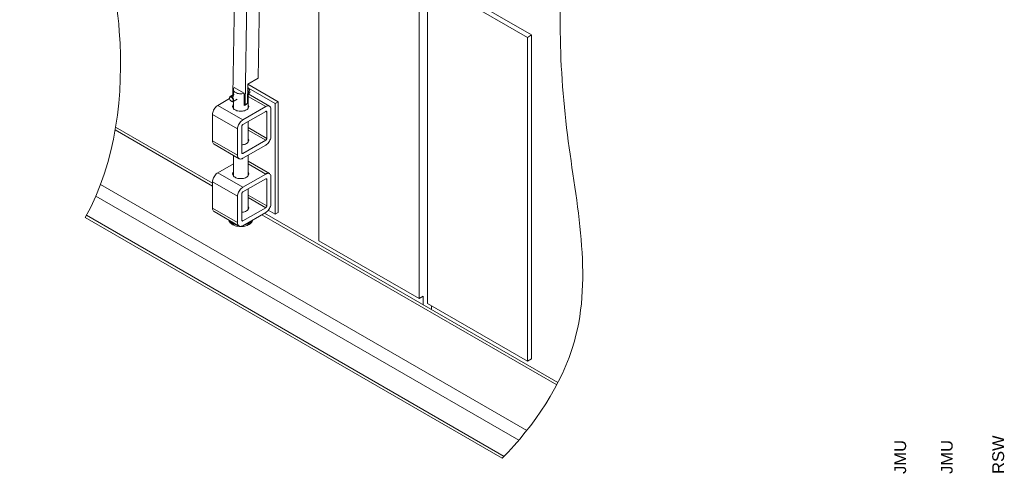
# Paper-space layout 'S705' of a CAD drawing. Header units: inches. Extents: x 5.5 to 32.4, y 1.5 to 19.6.
# Tile 3 of 6: x 23.7 to 32.1, y 10.6 to 14.5. Entities that reach past the tile are written whole.
import ezdxf
from ezdxf.enums import TextEntityAlignment as Align

# ---------------------------------------------------------------- set-up
doc = ezdxf.new("R2010")
doc.units = ezdxf.units.IN
doc.header["$MEASUREMENT"] = 0
doc.layers.add('G-ANNO-TEXT', color=7, linetype='Continuous', lineweight=0)
doc.layers.add('G-ANNO-TTLB', color=4, linetype='Continuous', lineweight=40)
doc.styles.add('Title Block - Small', font='arial.ttf', dxfattribs={"height": 0.1})

psp = doc.layouts.new('S705')

# ---------------------------------------------------------------- linework, layer by layer
at = {"layer": 'G-ANNO-TEXT', "color": 7, "linetype": 'Continuous'}
for p, q in [((25.7964, 17.4222), (25.7422, 13.9767)), ((25.5828, 17.3292), (25.5278, 13.8334)), ((25.6898, 17.3245), (25.6336, 13.7537)), ((26.2577, 15.3427), (26.2577, 12.5971)), ((27.1063, 12.1073), (27.1063, 14.8529)), ((27.177, 14.8121), (27.177, 12.0664)), ((28.0255, 14.3222), (27.177, 14.8121)), ((28.0609, 14.3426), (27.2123, 14.8325)), ((28.0255, 14.3222), (28.0609, 14.3426)), ((28.0255, 11.5766), (28.0255, 14.3222)), ((28.0609, 11.597), (28.0609, 14.3426)), ((25.6538, 13.9257), (25.7422, 13.9767)), ((25.5323, 13.8796), (25.5323, 13.836)), ((25.5393, 13.8962), (25.6235, 13.8476)), ((25.6538, 13.9257), (25.6513, 13.7639)), ((25.913, 13.776), (25.6538, 13.9256)), ((25.6573, 13.7186), (25.6573, 13.8796)), ((25.8865, 13.7606), (25.6604, 13.8912)), ((25.4007, 13.7455), (25.5003, 13.803)), ((25.5, 13.809), (25.5, 13.8066)), ((25.5401, 13.8404), (25.5051, 13.8202)), ((25.5153, 13.7802), (25.5174, 13.7789)), ((25.5297, 13.7777), (25.5646, 13.7979)), ((25.5323, 13.7793), (25.5323, 13.7186)), ((25.6235, 13.7455), (25.6235, 13.8476)), ((25.6573, 13.8447), (25.6651, 13.8485)), ((25.8381, 13.738), (25.6573, 13.8424)), ((25.6573, 13.8211), (25.8066, 13.7349)), ((25.8865, 13.7606), (25.913, 13.776)), ((25.913, 12.8369), (25.913, 13.776)), ((25.4007, 13.7455), (25.6128, 13.6231)), ((25.6128, 13.6231), (25.8066, 13.7349)), ((25.6128, 13.5822), (25.8066, 13.6941)), ((25.6235, 13.7597), (25.6336, 13.7537)), ((25.6336, 13.7537), (25.6513, 13.7639)), ((25.6501, 13.7607), (25.648, 13.762)), ((25.6501, 13.7632), (25.6501, 13.7607)), ((25.8066, 13.6941), (25.8158, 13.6888)), ((25.8511, 13.7092), (25.8511, 13.4855)), ((25.8865, 12.8216), (25.8865, 13.7606)), ((25.3562, 13.4446), (25.3562, 13.6684)), ((25.3562, 13.6684), (25.5683, 13.5459)), ((25.6573, 13.4328), (25.6573, 13.6079)), ((25.8158, 13.6888), (25.8158, 13.4651)), ((24.5297, 13.5369), (25.3562, 13.0598)), ((25.3562, 13.0852), (24.5337, 13.56)), ((25.5683, 13.3222), (25.5683, 13.5459)), ((25.6037, 13.3426), (25.6037, 13.5663)), ((25.6573, 13.5565), (25.8158, 13.4651)), ((25.6573, 13.5353), (25.8066, 13.4491)), ((25.3562, 13.4446), (25.5683, 13.3222)), ((25.8066, 13.4491), (25.6128, 13.3373)), ((25.3692, 13.4158), (25.5814, 13.2933)), ((25.8066, 13.4083), (25.6128, 13.2965)), ((25.5323, 13.3216), (25.5323, 13.147)), ((25.6037, 13.3426), (25.6128, 13.3373)), ((25.6573, 13.147), (25.6573, 13.3221)), ((25.4007, 13.174), (25.5323, 13.2499)), ((25.8381, 13.1665), (25.6573, 13.2708)), ((25.6573, 13.2495), (25.8066, 13.1633)), ((25.4007, 13.174), (25.6128, 13.0515)), ((25.6128, 13.0515), (25.8066, 13.1633)), ((25.6128, 13.0107), (25.8066, 13.1225)), ((25.8066, 13.1225), (25.8158, 13.1172)), ((25.8158, 13.1172), (25.8158, 12.8935)), ((25.8511, 13.1376), (25.8511, 12.9139)), ((24.4057, 13.0744), (28.0196, 10.9881)), ((25.3562, 13.0968), (25.5683, 12.9743)), ((25.3562, 12.8731), (25.3562, 13.0968)), ((25.6573, 12.8612), (25.6573, 13.0363)), ((24.3655, 12.9751), (27.9514, 10.905)), ((25.5683, 12.7506), (25.5683, 12.9743)), ((25.6037, 12.771), (25.6037, 12.9947)), ((25.6573, 12.985), (25.8158, 12.8935)), ((25.6573, 12.9637), (25.8066, 12.8776)), ((25.3562, 12.8731), (25.5683, 12.7506)), ((25.8066, 12.8776), (25.6128, 12.7657)), ((25.828, 12.8554), (25.8865, 12.8216)), ((24.276, 12.7937), (27.8122, 10.7524)), ((24.2866, 12.813), (27.8279, 10.7686)), ((25.3692, 12.8442), (25.5814, 12.7218)), ((25.8066, 12.8367), (25.6128, 12.7249)), ((25.7746, 12.8183), (28.2738, 11.3755)), ((28.284, 11.395), (25.7966, 12.8309)), ((25.8865, 12.8216), (25.913, 12.8369)), ((25.6037, 12.771), (25.6128, 12.7657)), ((26.2577, 12.5971), (27.1063, 12.1073)), ((27.1063, 12.1073), (27.1416, 12.1277)), ((27.1416, 12.1277), (27.1416, 12.0545)), ((27.177, 12.0664), (28.0255, 11.5766)), ((27.2123, 12.0137), (27.2123, 12.046)), ((28.0255, 11.5766), (28.0609, 11.597))]:
    psp.add_line(p, q, dxfattribs=at)
at = {"layer": 'G-ANNO-TEXT', "color": 7, "linetype": 'Continuous', "flags": 128}
for points in [[(25.5393, 13.8962), (25.5355, 13.8909), (25.5331, 13.8854), (25.5323, 13.8797), (25.5331, 13.8741), (25.5353, 13.8685), (25.5391, 13.8633), (25.5442, 13.8584), (25.5506, 13.8541), (25.5581, 13.8504), (25.5665, 13.8474), (25.5756, 13.8453), (25.5852, 13.844), (25.595, 13.8435), (25.6048, 13.844), (25.6144, 13.8454), (25.6235, 13.8476)], [(25.6529, 13.8663), (25.6538, 13.8677), (25.6562, 13.8729), (25.6573, 13.8783), (25.6569, 13.8837), (25.6552, 13.889), (25.6533, 13.8923)], [(25.6534, 13.8981), (25.657, 13.8949), (25.6613, 13.89), (25.665, 13.8845), (25.668, 13.8785), (25.6701, 13.8724), (25.6713, 13.8664), (25.6715, 13.8608), (25.6706, 13.8559), (25.6688, 13.852), (25.666, 13.8491), (25.6651, 13.8485)], [(25.6573, 13.8726), (25.6574, 13.8724), (25.6595, 13.8663), (25.6607, 13.8603), (25.6609, 13.8547), (25.66, 13.8498), (25.6582, 13.8458), (25.6573, 13.8447)], [(25.5, 13.809), (25.5004, 13.8129), (25.5017, 13.8167), (25.504, 13.8195), (25.507, 13.8211), (25.5107, 13.8213), (25.5147, 13.8203), (25.5189, 13.8181), (25.523, 13.8147), (25.5268, 13.8105), (25.53, 13.8055), (25.5325, 13.8002), (25.5341, 13.7948), (25.5347, 13.7897)], [(25.5305, 13.7896), (25.5298, 13.7945), (25.5282, 13.7996), (25.5257, 13.8046), (25.5224, 13.8092), (25.5187, 13.8129), (25.5147, 13.8157), (25.5108, 13.8172), (25.5072, 13.8173), (25.5041, 13.8162), (25.5018, 13.8138), (25.5004, 13.8103), (25.5, 13.8059), (25.5007, 13.801), (25.5023, 13.7959), (25.5049, 13.7909), (25.5081, 13.7864), (25.5118, 13.7826), (25.5158, 13.7799), (25.5197, 13.7784), (25.5233, 13.7782), (25.5264, 13.7793), (25.5287, 13.7817), (25.5301, 13.7852), (25.5305, 13.7896)], [(25.5347, 13.7897), (25.5344, 13.7851), (25.533, 13.7813), (25.5308, 13.7785), (25.5277, 13.7769), (25.5241, 13.7766), (25.5201, 13.7776), (25.5174, 13.7789)], [(25.5232, 13.8272), (25.5248, 13.8279), (25.5267, 13.8284), (25.5287, 13.8286), (25.5305, 13.8284), (25.532, 13.8277), (25.533, 13.8267), (25.5334, 13.8254), (25.5331, 13.8241), (25.5322, 13.823), (25.5307, 13.8222), (25.529, 13.8218), (25.527, 13.8219), (25.525, 13.8223), (25.5233, 13.823), (25.5221, 13.8238), (25.5215, 13.8246), (25.5215, 13.8255), (25.5222, 13.8264), (25.5232, 13.8272)], [(25.3562, 13.6684), (25.3567, 13.6767), (25.3583, 13.6855), (25.361, 13.6945), (25.3647, 13.7035), (25.3692, 13.7123), (25.3745, 13.7206), (25.3805, 13.7283), (25.3869, 13.7351), (25.3937, 13.7409), (25.4007, 13.7455)], [(25.5323, 13.7517), (25.5304, 13.749), (25.5276, 13.7436), (25.5262, 13.738), (25.5262, 13.7323), (25.5276, 13.7267), (25.5304, 13.7213), (25.5345, 13.7161), (25.5398, 13.7113), (25.5462, 13.7071), (25.5536, 13.7034), (25.5619, 13.7003), (25.5708, 13.6979), (25.5802, 13.6963), (25.5899, 13.6955), (25.5997, 13.6955), (25.6094, 13.6963), (25.6188, 13.6979), (25.6278, 13.7003), (25.636, 13.7034), (25.6434, 13.7071), (25.6499, 13.7113), (25.6552, 13.7161), (25.6592, 13.7213), (25.662, 13.7267), (25.6634, 13.7323), (25.6634, 13.738), (25.662, 13.7436), (25.6592, 13.749), (25.6573, 13.7517)], [(25.6501, 13.7607), (25.6477, 13.7583), (25.6451, 13.7561), (25.6421, 13.7539), (25.6388, 13.7519), (25.6353, 13.7501), (25.6316, 13.7484), (25.6276, 13.7468), (25.6235, 13.7455)], [(25.8066, 13.7349), (25.8136, 13.7383), (25.8204, 13.7404), (25.8268, 13.741), (25.8328, 13.7402), (25.8381, 13.738), (25.8426, 13.7345), (25.8463, 13.7297), (25.849, 13.7238), (25.8506, 13.7169), (25.8511, 13.7092)], [(25.8066, 13.6941), (25.8084, 13.6949), (25.8101, 13.6953), (25.8117, 13.6953), (25.8131, 13.6947), (25.8142, 13.6938), (25.8151, 13.6924), (25.8156, 13.6908), (25.8158, 13.6888)], [(25.5683, 13.5459), (25.5688, 13.5543), (25.5705, 13.5631), (25.5732, 13.5721), (25.5768, 13.5811), (25.5813, 13.5898), (25.5867, 13.5981), (25.5926, 13.6058), (25.5991, 13.6126), (25.6059, 13.6184), (25.6128, 13.6231)], [(25.6037, 13.5663), (25.6038, 13.5685), (25.6044, 13.5708), (25.6052, 13.5731), (25.6063, 13.5754), (25.6077, 13.5775), (25.6093, 13.5794), (25.6111, 13.581), (25.6128, 13.5822)], [(25.3692, 13.4158), (25.3692, 13.4158), (25.3647, 13.4193), (25.361, 13.4241), (25.3583, 13.43), (25.3567, 13.4369), (25.3562, 13.4446)], [(25.6037, 13.41), (25.6094, 13.4106), (25.6188, 13.4122), (25.6278, 13.4145), (25.636, 13.4176), (25.6434, 13.4213), (25.6499, 13.4256), (25.6552, 13.4303), (25.6592, 13.4355), (25.662, 13.4409), (25.6634, 13.4465), (25.6634, 13.4522), (25.662, 13.4578), (25.6592, 13.4632), (25.6573, 13.4659)], [(25.8511, 13.4855), (25.8506, 13.4771), (25.849, 13.4683), (25.8463, 13.4593), (25.8426, 13.4503), (25.8381, 13.4416), (25.8328, 13.4332), (25.8268, 13.4256), (25.8204, 13.4188), (25.8136, 13.413), (25.8066, 13.4083)], [(25.8158, 13.4651), (25.8156, 13.4629), (25.8151, 13.4606), (25.8142, 13.4583), (25.8131, 13.456), (25.8117, 13.4539), (25.8101, 13.452), (25.8084, 13.4504), (25.8066, 13.4491)], [(25.6128, 13.2965), (25.6059, 13.2931), (25.5991, 13.291), (25.5926, 13.2904), (25.5867, 13.2912), (25.5813, 13.2933), (25.5768, 13.2969), (25.5732, 13.3016), (25.5705, 13.3075), (25.5688, 13.3145), (25.5683, 13.3222)], [(25.6128, 13.3373), (25.6111, 13.3365), (25.6093, 13.3361), (25.6077, 13.3361), (25.6063, 13.3366), (25.6052, 13.3376), (25.6044, 13.3389), (25.6038, 13.3406), (25.6037, 13.3426)], [(25.3562, 13.0968), (25.3567, 13.1052), (25.3583, 13.114), (25.361, 13.123), (25.3647, 13.1319), (25.3692, 13.1407), (25.3745, 13.149), (25.3805, 13.1567), (25.3869, 13.1635), (25.3937, 13.1693), (25.4007, 13.174)], [(25.6434, 13.1355), (25.636, 13.1318), (25.6278, 13.1287), (25.6188, 13.1264), (25.6094, 13.1248), (25.5997, 13.124), (25.5899, 13.124), (25.5802, 13.1248), (25.5708, 13.1264), (25.5619, 13.1287), (25.5536, 13.1318), (25.5462, 13.1355), (25.5398, 13.1398), (25.5345, 13.1445), (25.5304, 13.1497), (25.5276, 13.1551), (25.5262, 13.1607), (25.5262, 13.1664), (25.5276, 13.172), (25.5304, 13.1774), (25.5323, 13.1801)], [(25.6573, 13.1801), (25.6592, 13.1774), (25.662, 13.172), (25.6634, 13.1664), (25.6634, 13.1607), (25.662, 13.1551), (25.6592, 13.1497), (25.6552, 13.1445), (25.6499, 13.1398), (25.6434, 13.1355)], [(25.8066, 13.1633), (25.8136, 13.1667), (25.8204, 13.1688), (25.8268, 13.1694), (25.8328, 13.1686), (25.8381, 13.1665), (25.8426, 13.1629), (25.8463, 13.1582), (25.849, 13.1523), (25.8506, 13.1453), (25.8511, 13.1376)], [(25.8066, 13.1225), (25.8084, 13.1233), (25.8101, 13.1237), (25.8117, 13.1237), (25.8131, 13.1232), (25.8142, 13.1222), (25.8151, 13.1209), (25.8156, 13.1192), (25.8158, 13.1172)], [(25.5683, 12.9743), (25.5688, 12.9827), (25.5705, 12.9915), (25.5732, 13.0005), (25.5768, 13.0095), (25.5813, 13.0182), (25.5867, 13.0266), (25.5926, 13.0342), (25.5991, 13.041), (25.6059, 13.0468), (25.6128, 13.0515)], [(25.6037, 12.9947), (25.6038, 12.9969), (25.6044, 12.9992), (25.6052, 13.0015), (25.6063, 13.0038), (25.6077, 13.0059), (25.6093, 13.0078), (25.6111, 13.0094), (25.6128, 13.0107)], [(25.3692, 12.8442), (25.3692, 12.8442), (25.3647, 12.8477), (25.361, 12.8525), (25.3583, 12.8584), (25.3567, 12.8653), (25.3562, 12.8731)], [(25.6037, 12.8384), (25.6094, 12.839), (25.6188, 12.8406), (25.6278, 12.8429), (25.636, 12.846), (25.6434, 12.8497), (25.6499, 12.854), (25.6552, 12.8587), (25.6592, 12.8639), (25.662, 12.8693), (25.6634, 12.8749), (25.6634, 12.8806), (25.662, 12.8862), (25.6592, 12.8916), (25.6573, 12.8943)], [(25.8511, 12.9139), (25.8506, 12.9055), (25.849, 12.8967), (25.8463, 12.8877), (25.8426, 12.8787), (25.8381, 12.87), (25.8328, 12.8617), (25.8268, 12.854), (25.8204, 12.8472), (25.8136, 12.8414), (25.8066, 12.8367)], [(25.8158, 12.8935), (25.8156, 12.8913), (25.8151, 12.889), (25.8142, 12.8867), (25.8131, 12.8844), (25.8117, 12.8823), (25.8101, 12.8804), (25.8084, 12.8788), (25.8066, 12.8776)], [(25.6946, 12.7721), (25.6935, 12.7663), (25.6909, 12.7597), (25.6869, 12.7532), (25.6817, 12.7471), (25.6752, 12.7413), (25.6676, 12.7361), (25.659, 12.7314), (25.6494, 12.7273), (25.6392, 12.7239), (25.6282, 12.7213), (25.6169, 12.7194), (25.6052, 12.7183), (25.5933, 12.718), (25.5815, 12.7185), (25.5699, 12.7198), (25.5586, 12.7219), (25.5478, 12.7247), (25.5377, 12.7283), (25.5284, 12.7325), (25.52, 12.7374), (25.5127, 12.7427), (25.5065, 12.7486), (25.5016, 12.7548), (25.498, 12.7613), (25.4957, 12.768), (25.4951, 12.7716)], [(25.4991, 12.7693), (25.5016, 12.765), (25.5065, 12.7588), (25.5127, 12.7529), (25.52, 12.7476), (25.5284, 12.7427), (25.5377, 12.7385), (25.5478, 12.7349), (25.5586, 12.7321), (25.566, 12.7306)], [(25.6128, 12.7249), (25.6059, 12.7215), (25.5991, 12.7195), (25.5926, 12.7188), (25.5867, 12.7196), (25.5813, 12.7218), (25.5768, 12.7253), (25.5732, 12.7301), (25.5705, 12.736), (25.5688, 12.7429), (25.5683, 12.7506)], [(25.6128, 12.7657), (25.6111, 12.7649), (25.6093, 12.7645), (25.6077, 12.7645), (25.6063, 12.7651), (25.6052, 12.766), (25.6044, 12.7674), (25.6038, 12.769), (25.6037, 12.771)], [(25.6224, 12.7304), (25.6282, 12.7315), (25.6392, 12.7342), (25.6494, 12.7375), (25.659, 12.7416), (25.6676, 12.7463), (25.6752, 12.7516), (25.6817, 12.7573), (25.6869, 12.7634), (25.6909, 12.7699), (25.6909, 12.77)]]:
    psp.add_lwpolyline(points, dxfattribs=at)
at = {"layer": 'G-ANNO-TEXT'}
for points, knots in [([(24.0302, 16.487), (23.7398, 17.7626), (23.7054, 18.9369), (25.6236, 19.1982), (27.0131, 18.3647), (28.7526, 17.2471), (28.2771, 15.2389), (28.2894, 13.5581), (28.6735, 11.8945), (28.0834, 11.0303), (27.8122, 10.7524)], [0, 0, 0, 0, 17.066975, 31.014245, 46.719847, 67.793109, 83.765638, 102.452658, 119.981488, 131.631661, 131.631661, 131.631661, 131.631661]), ([(24.276, 12.7937), (24.5369, 13.2607), (24.6977, 14.6258), (24.2596, 15.6932), (24.0333, 16.4763), (24.0302, 16.487)], [0, 0, 0, 0, 16.04743, 37.529702, 37.826348, 37.826348, 37.826348, 37.826348])]:
    psp.add_open_spline(points, degree=3, knots=knots, dxfattribs=at)

# ---------------------------------------------------------------- texts
at = {"layer": 'G-ANNO-TTLB', "color": 2, "linetype": 'Continuous', "lineweight": 13, "style": 'Title Block - Small'}
for s, p in [('JMU', (31.1358, 10.6201)), ('JMU', (31.5305, 10.6201)), ('RSW', (31.9665, 10.6201))]:
    psp.add_text(s, height=0.1, rotation=90, dxfattribs=at).set_placement(p, align=Align.TOP_LEFT)

doc.saveas('drawing.dxf')
